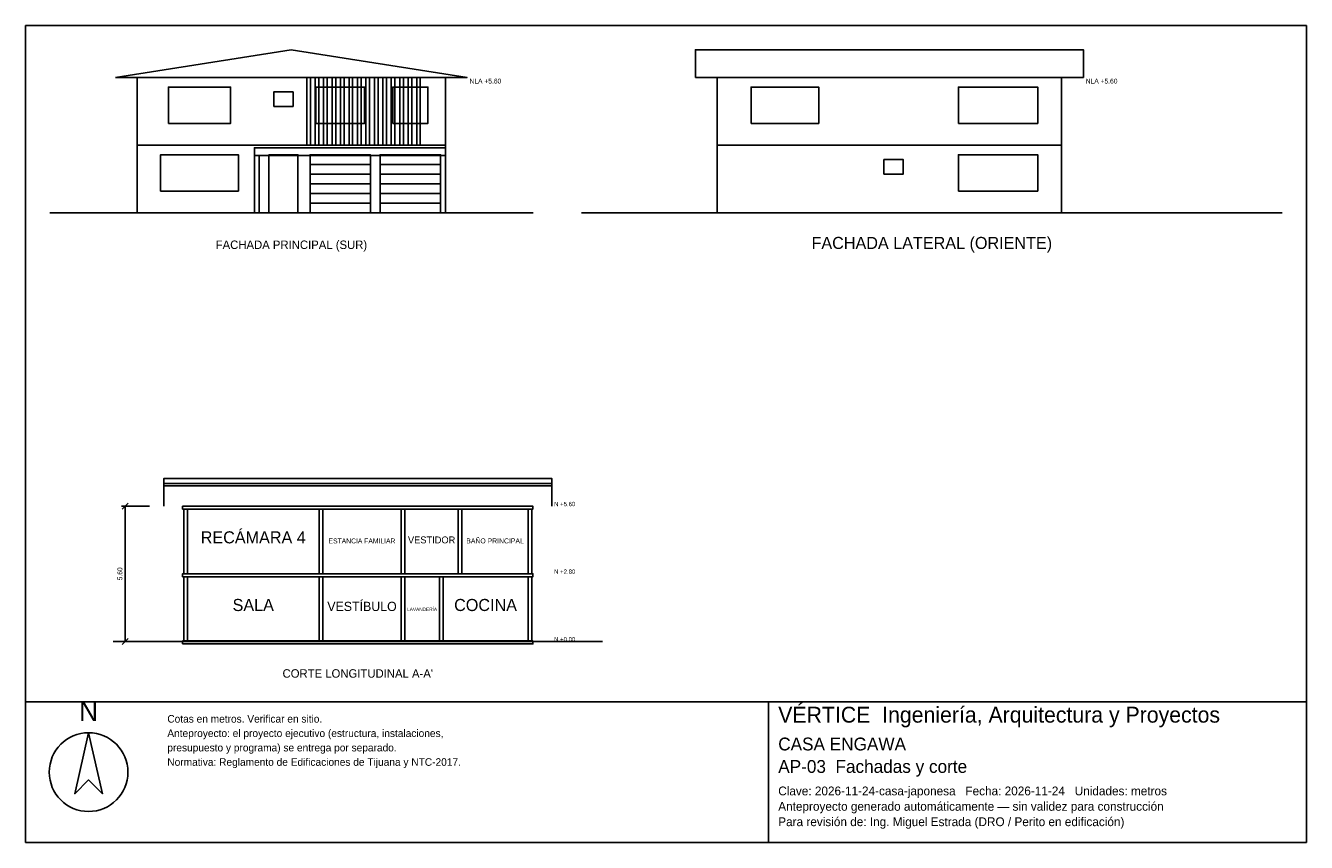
# Model space of a CAD drawing. Header units: metres. Extents: x -3 to 50, y -26.1 to 7.7.
import ezdxf
from ezdxf.enums import TextEntityAlignment as Align

# ---------------------------------------------------------------- set-up
doc = ezdxf.new("R2010")
doc.units = ezdxf.units.M
doc.header["$LTSCALE"] = 0.5
for name, color, linetype in [('A-CORTE', 7, 'CONTINUOUS'), ('A-FACHADA', 7, 'CONTINUOUS'), ('A-FACHADA-VIDRIO', 4, 'CONTINUOUS'), ('A-TEXTO', 3, 'CONTINUOUS'), ('COTAS', 8, 'CONTINUOUS'), ('LAMINA', 9, 'CONTINUOUS')]:
    doc.layers.add(name, color=color, linetype=linetype)
doc.styles.get("Standard").update_dxf_attribs({"font": 'txt', "width": 0.9})

msp = doc.modelspace()

# ---------------------------------------------------------------- linework, layer by layer
at = {"layer": 'A-CORTE'}
msp.add_line((0.62, -17.7475), (20.87, -17.7475), dxfattribs=at)
msp.add_lwpolyline([(2.72, -12.1475), (2.72, -11), (18.77, -11), (18.77, -12.1475)], dxfattribs=at)
for points in [[(2.72, -11.3114), (18.77, -11.3114), (18.77, -11.2114), (2.72, -11.2114)], [(3.495, -12.2675), (17.995, -12.2675), (17.995, -12.1475), (3.495, -12.1475)], [(3.545, -14.9475), (3.695, -14.9475), (3.695, -12.2675), (3.545, -12.2675)], [(9.145, -14.9475), (9.295, -14.9475), (9.295, -12.2675), (9.145, -12.2675)], [(12.545, -14.9475), (12.695, -14.9475), (12.695, -12.2675), (12.545, -12.2675)], [(14.905, -14.9475), (15.055, -14.9475), (15.055, -12.2675), (14.905, -12.2675)], [(17.795, -14.9475), (17.945, -14.9475), (17.945, -12.2675), (17.795, -12.2675)], [(3.495, -15.0675), (17.995, -15.0675), (17.995, -14.9475), (3.495, -14.9475)], [(3.545, -17.7475), (3.695, -17.7475), (3.695, -15.0675), (3.545, -15.0675)], [(9.145, -17.7475), (9.295, -17.7475), (9.295, -15.0675), (9.145, -15.0675)], [(12.545, -17.7475), (12.695, -17.7475), (12.695, -15.0675), (12.545, -15.0675)], [(14.125, -17.7475), (14.275, -17.7475), (14.275, -15.0675), (14.125, -15.0675)], [(17.795, -17.7475), (17.945, -17.7475), (17.945, -15.0675), (17.795, -15.0675)], [(3.495, -17.8475), (17.995, -17.8475), (17.995, -17.7275), (3.495, -17.7275)]]:
    msp.add_lwpolyline(points, close=True, dxfattribs=at)
at = {"layer": 'A-FACHADA'}
for p, q in [((1.62, 2.8), (14.37, 2.8)), ((25.62, 2.8), (39.87, 2.8)), ((8.77, 2), (11.27, 2)), ((8.77, 1.6), (11.27, 1.6)), ((11.67, 2), (14.17, 2)), ((11.67, 1.6), (14.17, 1.6)), ((8.77, 1.2), (11.27, 1.2)), ((11.67, 1.2), (14.17, 1.2)), ((8.77, 0.8), (11.27, 0.8)), ((11.67, 0.8), (14.17, 0.8)), ((-2, 0), (18, 0)), ((1.62, 0), (14.37, 0)), ((8.77, 0.4), (11.27, 0.4)), ((11.67, 0.4), (14.17, 0.4)), ((20, 0), (49, 0)), ((25.62, 0), (39.87, 0))]:
    msp.add_line(p, q, dxfattribs=at)
for points in [[(0.72, 5.6), (7.995, 6.7475), (15.27, 5.6)], [(24.72, 5.6), (24.72, 6.7475), (40.77, 6.7475), (40.77, 5.6)], [(1.62, 0), (14.37, 0), (14.37, 5.6), (1.62, 5.6)], [(8.633, 2.8), (8.783, 2.8), (8.783, 5.6), (8.633, 5.6)], [(8.982, 2.8), (9.132, 2.8), (9.132, 5.6), (8.982, 5.6)], [(9.332, 2.8), (9.482, 2.8), (9.482, 5.6), (9.332, 5.6)], [(9.683, 2.8), (9.833, 2.8), (9.833, 5.6), (9.683, 5.6)], [(10.033, 2.8), (10.183, 2.8), (10.183, 5.6), (10.033, 5.6)], [(10.383, 2.8), (10.533, 2.8), (10.533, 5.6), (10.383, 5.6)], [(10.732, 2.8), (10.882, 2.8), (10.882, 5.6), (10.732, 5.6)], [(11.082, 2.8), (11.232, 2.8), (11.232, 5.6), (11.082, 5.6)], [(11.433, 2.8), (11.583, 2.8), (11.583, 5.6), (11.433, 5.6)], [(11.783, 2.8), (11.933, 2.8), (11.933, 5.6), (11.783, 5.6)], [(12.133, 2.8), (12.283, 2.8), (12.283, 5.6), (12.133, 5.6)], [(12.482, 2.8), (12.632, 2.8), (12.632, 5.6), (12.482, 5.6)], [(12.832, 2.8), (12.982, 2.8), (12.982, 5.6), (12.832, 5.6)], [(13.183, 2.8), (13.333, 2.8), (13.333, 5.6), (13.183, 5.6)], [(25.62, 0), (39.87, 0), (39.87, 5.6), (25.62, 5.6)], [(6.47, 2.37), (14.37, 2.37), (14.37, 2.69), (6.47, 2.69)], [(6.47, 0), (6.67, 0), (6.67, 2.37), (6.47, 2.37)], [(7.07, 0), (8.27, 0), (8.27, 2.4), (7.07, 2.4)], [(8.77, 0), (11.27, 0), (11.27, 2.4), (8.77, 2.4)], [(11.67, 0), (14.17, 0), (14.17, 2.4), (11.67, 2.4)], [(14.17, 0), (14.37, 0), (14.37, 2.37), (14.17, 2.37)]]:
    msp.add_lwpolyline(points, close=True, dxfattribs=at)
at = {"layer": 'A-FACHADA-VIDRIO'}
for points in [[(2.908, 3.7), (5.482, 3.7), (5.482, 5.2), (2.908, 5.2)], [(7.27, 4.4), (8.07, 4.4), (8.07, 5), (7.27, 5)], [(9.015, 3.7), (11.025, 3.7), (11.025, 5.2), (9.015, 5.2)], [(12.195, 3.7), (13.645, 3.7), (13.645, 5.2), (12.195, 5.2)], [(27.02, 3.7), (29.82, 3.7), (29.82, 5.2), (27.02, 5.2)], [(35.604, 3.7), (38.886, 3.7), (38.886, 5.2), (35.604, 5.2)], [(2.586, 0.9), (5.804, 0.9), (5.804, 2.4), (2.586, 2.4)], [(32.52, 1.6), (33.32, 1.6), (33.32, 2.2), (32.52, 2.2)], [(35.604, 0.9), (38.886, 0.9), (38.886, 2.4), (35.604, 2.4)]]:
    msp.add_lwpolyline(points, close=True, dxfattribs=at)
at = {"layer": 'COTAS'}
for p, q in [((2.12, -12.1475), (0.97, -12.1475)), ((1, -12.2675), (1.24, -12.0275)), ((1.12, -17.7475), (1.12, -12.1475)), ((2.12, -17.7475), (0.97, -17.7475)), ((1, -17.8675), (1.24, -17.6275))]:
    msp.add_line(p, q, dxfattribs=at)
at = {"layer": 'LAMINA'}
msp.add_line((27.74, -26.0655), (27.74, -20.2475), dxfattribs=at)
for points in [[(-3, -20.2475), (50, -20.2475), (50, 7.7475), (-3, 7.7475)], [(-3, -26.0655), (50, -26.0655), (50, -20.2475), (-3, -20.2475)], [(-0.3936, -21.5274), (-0.9637, -24.0524), (-0.3936, -23.4823), (0.1766, -24.0524)]]:
    msp.add_lwpolyline(points, close=True, dxfattribs=at)
msp.add_circle((-0.3936, -23.1565), 1.629, dxfattribs=at)

# ---------------------------------------------------------------- texts
at = {"layer": 'A-TEXTO'}
for s, height, p in [('FACHADA LATERAL (ORIENTE)', 0.5, (34.5, -1.5)), ('FACHADA PRINCIPAL (SUR)', 0.35, (8, -1.5)), ('RECÁMARA 4', 0.5, (6.42, -13.6875)), ('ESTANCIA FAMILIAR', 0.2026, (10.92, -13.6875)), ('VESTIDOR', 0.2865, (13.8015, -13.6875)), ('BAÑO PRINCIPAL', 0.2054, (16.426, -13.6875)), ('SALA', 0.5, (6.42, -16.4875)), ('VESTÍBULO', 0.3827, (10.92, -16.4875)), ('LAVANDERÍA', 0.1417, (13.4075, -16.4875)), ('COCINA', 0.5, (16.0325, -16.4875)), ("CORTE LONGITUDINAL A-A'", 0.35, (10.745, -19.2475))]:
    msp.add_text(s, height=height, dxfattribs=at).set_placement(p, align=Align.CENTER)
at = {"layer": 'COTAS'}
for s, height, p in [('NLA +5.60', 0.2, (15.37, 5.35)), ('NLA +5.60', 0.2, (40.87, 5.35)), ('N +5.60', 0.18, (18.87, -12.1475)), ('N +2.80', 0.18, (18.87, -14.9475)), ('N +0.00', 0.18, (18.87, -17.7475))]:
    msp.add_text(s, height=height, dxfattribs=at).set_placement(p)
msp.add_text('5.60', height=0.2, rotation=90, dxfattribs=at).set_placement((1, -14.9475), align=Align.CENTER)
at = {"layer": 'LAMINA'}
msp.add_text('N', height=0.8145, dxfattribs=at).set_placement((-0.3936, -21.0387), align=Align.CENTER)
for s, height, p in [('VÉRTICE  Ingeniería, Arquitectura y Proyectos', 0.6577, (28.1447, -21.1075)), ('Cotas en metros. Verificar en sitio.', 0.3137, (2.8645, -21.1075)), ('Anteproyecto: el proyecto ejecutivo (estructura, instalaciones,', 0.3137, (2.8645, -21.7035)), ('CASA ENGAWA', 0.5312, (28.1447, -22.2585)), ('presupuesto y programa) se entrega por separado.', 0.3137, (2.8645, -22.2995)), ('Normativa: Reglamento de Edificaciones de Tijuana y NTC-2017.', 0.3137, (2.8645, -22.8954)), ('AP-03  Fachadas y corte', 0.5312, (28.1447, -23.1881)), ('Clave: 2026-11-24-casa-japonesa   Fecha: 2026-11-24   Unidades: metros', 0.3643, (28.1447, -24.1177)), ('Anteproyecto generado automáticamente — sin validez para construcción', 0.3643, (28.1447, -24.7551)), ('Para revisión de: Ing. Miguel Estrada (DRO / Perito en edificación)', 0.3643, (28.1447, -25.3926))]:
    msp.add_text(s, height=height, dxfattribs=at).set_placement(p)

doc.saveas('drawing.dxf')
